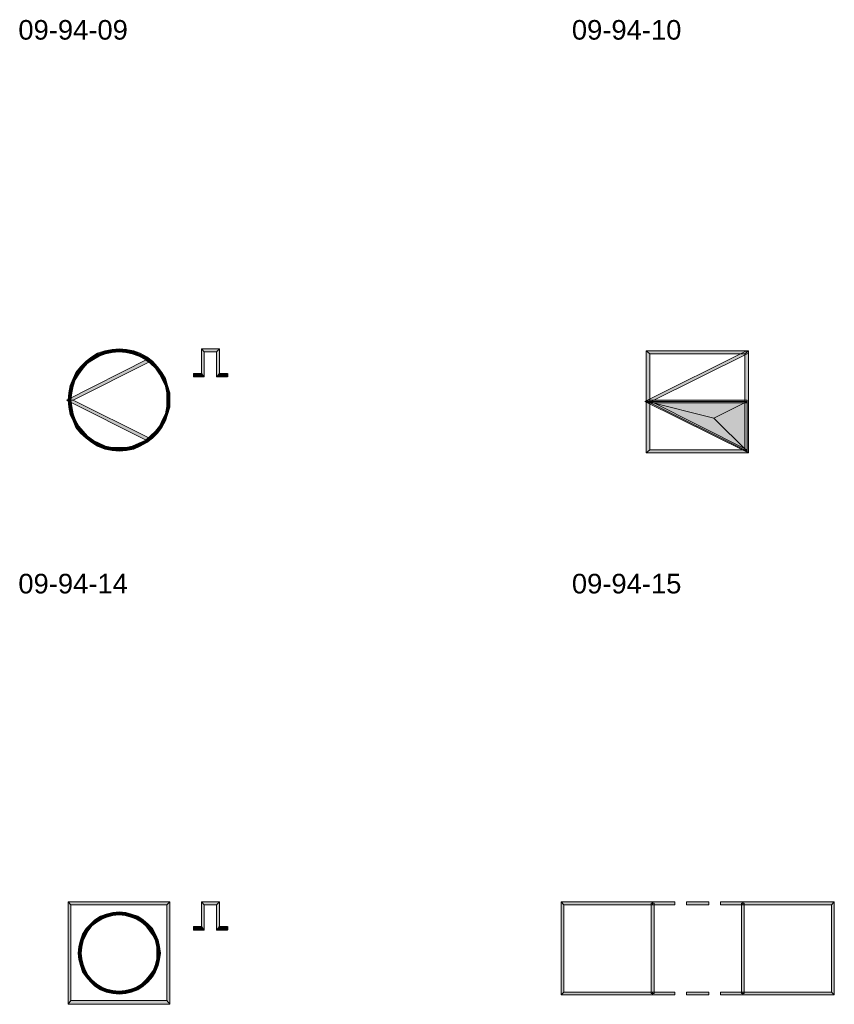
# Model space of a CAD drawing. Header units: millimetres. Extents: x 11 to 308, y -2333 to 36.
# Tile 19 of 85: x 210 to 306, y -1861 to -1746. Entities that reach past the tile are written whole.
import ezdxf

# ---------------------------------------------------------------- set-up
doc = ezdxf.new("R2010")
doc.units = ezdxf.units.MM
doc.layers.add('DGE_DATOS', color=7, linetype='Continuous', lineweight=0)
doc.layers.add('DGE_SIMBOLOS', color=7, linetype='Continuous', lineweight=0)
doc.styles.add('DGE_ARIAL', font='arial.ttf')

# ---------------------------------------------------------------- blocks, each defined once
blk = doc.blocks.new('DGE_09_94_14')
at = {"layer": 'DGE_SIMBOLOS', "true_color": 0x000000}
for points in [[(-6.36, 4.78), (-6.19, 4.44), (-7.04, 4.27), (-6.36, 4.78)], [(-5.69, 5.12), (-5.52, 4.86), (-6.36, 4.78), (-5.69, 5.12)], [(-5.52, 4.86), (-6.36, 4.78), (-6.19, 4.44), (-5.52, 4.86)], [(-4.84, 5.46), (-4.76, 5.12), (-5.69, 5.12), (-4.84, 5.46)], [(-4.76, 5.12), (-5.69, 5.12), (-5.52, 4.86), (-4.76, 5.12)], [(-3.99, 5.63), (-3.99, 5.29), (-4.84, 5.46), (-3.99, 5.63)], [(-3.99, 5.29), (-4.84, 5.46), (-4.76, 5.12), (-3.99, 5.29)], [(-3.15, 5.71), (-3.15, 5.37), (-3.99, 5.63), (-3.15, 5.71)], [(-3.15, 5.37), (-3.99, 5.63), (-3.99, 5.29), (-3.15, 5.37)], [(-2.3, 5.63), (-2.38, 5.29), (-3.15, 5.71), (-2.3, 5.63)], [(-2.38, 5.29), (-3.15, 5.71), (-3.15, 5.37), (-2.38, 5.29)], [(-1.62, 5.12), (-2.3, 5.63), (-2.38, 5.29), (-1.62, 5.12)], [(-1.45, 5.46), (-1.62, 5.12), (-2.3, 5.63), (-1.45, 5.46)], [(-0.86, 4.86), (-1.45, 5.46), (-1.62, 5.12), (-0.86, 4.86)], [(-0.69, 5.12), (-0.86, 4.86), (-1.45, 5.46), (-0.69, 5.12)], [(-0.1, 4.44), (-0.69, 5.12), (-0.86, 4.86), (-0.1, 4.44)], [(0.07, 4.78), (-0.1, 4.44), (-0.69, 5.12), (0.07, 4.78)], [(0.49, 3.93), (0.07, 4.78), (-0.1, 4.44), (0.49, 3.93)], [(0.75, 4.27), (0.49, 3.93), (0.07, 4.78), (0.75, 4.27)], [(6.51, 2.83), (6.84, 2.41), (6.51, 5.71), (6.51, 2.83)], [(6.84, 2.41), (6.51, 5.71), (6.84, 5.37), (6.84, 2.41)], [(6.51, 5.71), (6.84, 5.37), (8.62, 5.71), (6.51, 5.71)], [(6.84, 5.37), (8.62, 5.71), (8.28, 5.37), (6.84, 5.37)], [(8.62, 5.71), (8.28, 5.37), (8.62, 2.83), (8.62, 5.71)], [(8.28, 5.37), (8.62, 2.83), (8.28, 2.41), (8.28, 5.37)], [(0.24, 4.53), (-8.57, -0.3), (-9.33, -0.3), (0.24, 4.53)], [(0.41, 4.19), (0.24, 4.53), (-8.57, -0.3), (0.41, 4.19)], [(-7.72, 3.59), (-7.38, 3.42), (-8.23, 2.92), (-7.72, 3.59)], [(-7.04, 4.27), (-6.87, 3.93), (-7.72, 3.59), (-7.04, 4.27)], [(-6.87, 3.93), (-7.72, 3.59), (-7.38, 3.42), (-6.87, 3.93)], [(-6.19, 4.44), (-7.04, 4.27), (-6.87, 3.93), (-6.19, 4.44)], [(1.09, 3.42), (0.75, 4.27), (0.49, 3.93), (1.09, 3.42)], [(1.34, 3.59), (1.09, 3.42), (0.75, 4.27), (1.34, 3.59)], [(1.59, 2.75), (1.34, 3.59), (1.09, 3.42), (1.59, 2.75)], [(1.85, 2.92), (1.59, 2.75), (1.34, 3.59), (1.85, 2.92)], [(-8.23, 2.92), (-7.89, 2.75), (-8.57, 2.24), (-8.23, 2.92)], [(-7.89, 2.75), (-8.57, 2.24), (-8.31, 2.07), (-7.89, 2.75)], [(-7.38, 3.42), (-8.23, 2.92), (-7.89, 2.75), (-7.38, 3.42)], [(1.93, 2.07), (1.85, 2.92), (1.59, 2.75), (1.93, 2.07)], [(2.27, 2.24), (1.93, 2.07), (1.85, 2.92), (2.27, 2.24)], [(5.57, 2.83), (5.57, 2.41), (6.51, 2.83), (5.57, 2.83)], [(5.57, 2.41), (6.51, 2.83), (6.84, 2.41), (5.57, 2.41)], [(8.62, 2.83), (8.28, 2.41), (9.64, 2.83), (8.62, 2.83)], [(8.28, 2.41), (9.64, 2.83), (9.64, 2.41), (8.28, 2.41)], [(-8.9, 1.39), (-8.57, 1.31), (-9.07, 0.55), (-8.9, 1.39)], [(-8.57, 1.31), (-9.07, 0.55), (-8.73, 0.55), (-8.57, 1.31)], [(-8.57, 2.24), (-8.31, 2.07), (-8.9, 1.39), (-8.57, 2.24)], [(-8.31, 2.07), (-8.9, 1.39), (-8.57, 1.31), (-8.31, 2.07)], [(2.27, 1.31), (2.27, 2.24), (1.93, 2.07), (2.27, 1.31)], [(2.53, 1.39), (2.27, 1.31), (2.27, 2.24), (2.53, 1.39)], [(2.44, 0.55), (2.53, 1.39), (2.27, 1.31), (2.44, 0.55)], [(2.78, 0.55), (2.44, 0.55), (2.53, 1.39), (2.78, 0.55)], [(-9.07, 0.55), (-8.73, 0.55), (-9.16, -0.3), (-9.07, 0.55)], [(-8.73, 0.55), (-9.16, -0.3), (-8.82, -0.3), (-8.73, 0.55)], [(2.78, -0.3), (2.44, -0.3), (2.78, 0.55), (2.78, -0.3)], [(2.44, -0.3), (2.78, 0.55), (2.44, 0.55), (2.44, -0.3)], [(-8.57, -0.3), (-9.33, -0.3), (0.41, -4.79), (-8.57, -0.3)], [(-9.33, -0.3), (0.41, -4.79), (0.24, -5.13), (-9.33, -0.3)], [(-9.16, -0.3), (-8.82, -0.3), (-9.07, -1.15), (-9.16, -0.3)], [(-8.82, -0.3), (-9.07, -1.15), (-8.73, -1.06), (-8.82, -0.3)], [(-9.07, -1.15), (-8.73, -1.06), (-8.9, -1.99), (-9.07, -1.15)], [(-8.73, -1.06), (-8.9, -1.99), (-8.57, -1.91), (-8.73, -1.06)], [(2.27, -1.91), (2.78, -1.15), (2.44, -1.06), (2.27, -1.91)], [(2.53, -1.99), (2.27, -1.91), (2.78, -1.15), (2.53, -1.99)], [(2.78, -1.15), (2.44, -1.06), (2.78, -0.3), (2.78, -1.15)], [(2.44, -1.06), (2.78, -0.3), (2.44, -0.3), (2.44, -1.06)], [(-8.9, -1.99), (-8.57, -1.91), (-8.57, -2.76), (-8.9, -1.99)], [(-8.57, -1.91), (-8.57, -2.76), (-8.31, -2.67), (-8.57, -1.91)], [(1.93, -2.67), (2.53, -1.99), (2.27, -1.91), (1.93, -2.67)], [(2.27, -2.76), (1.93, -2.67), (2.53, -1.99), (2.27, -2.76)], [(-8.57, -2.76), (-8.31, -2.67), (-8.23, -3.52), (-8.57, -2.76)], [(-8.31, -2.67), (-8.23, -3.52), (-7.89, -3.35), (-8.31, -2.67)], [(-8.23, -3.52), (-7.89, -3.35), (-7.72, -4.2), (-8.23, -3.52)], [(-7.89, -3.35), (-7.72, -4.2), (-7.38, -3.94), (-7.89, -3.35)], [(1.09, -3.94), (1.85, -3.52), (1.59, -3.35), (1.09, -3.94)], [(1.59, -3.35), (2.27, -2.76), (1.93, -2.67), (1.59, -3.35)], [(1.85, -3.52), (1.59, -3.35), (2.27, -2.76), (1.85, -3.52)], [(-7.72, -4.2), (-7.38, -3.94), (-7.04, -4.79), (-7.72, -4.2)], [(-7.38, -3.94), (-7.04, -4.79), (-6.87, -4.53), (-7.38, -3.94)], [(-7.04, -4.79), (-6.87, -4.53), (-6.36, -5.3), (-7.04, -4.79)], [(-6.87, -4.53), (-6.36, -5.3), (-6.19, -5.04), (-6.87, -4.53)], [(-0.1, -5.04), (0.75, -4.79), (0.49, -4.53), (-0.1, -5.04)], [(0.49, -4.53), (1.34, -4.2), (1.09, -3.94), (0.49, -4.53)], [(0.75, -4.79), (0.49, -4.53), (1.34, -4.2), (0.75, -4.79)], [(1.34, -4.2), (1.09, -3.94), (1.85, -3.52), (1.34, -4.2)], [(-6.36, -5.3), (-6.19, -5.04), (-5.69, -5.72), (-6.36, -5.3)], [(-6.19, -5.04), (-5.69, -5.72), (-5.52, -5.38), (-6.19, -5.04)], [(-5.69, -5.72), (-5.52, -5.38), (-4.84, -6.06), (-5.69, -5.72)], [(-5.52, -5.38), (-4.84, -6.06), (-4.76, -5.72), (-5.52, -5.38)], [(-4.84, -6.06), (-4.76, -5.72), (-3.99, -6.23), (-4.84, -6.06)], [(-4.76, -5.72), (-3.99, -6.23), (-3.99, -5.89), (-4.76, -5.72)], [(-2.38, -5.89), (-1.45, -6.06), (-1.62, -5.72), (-2.38, -5.89)], [(-1.62, -5.72), (-0.69, -5.72), (-0.86, -5.38), (-1.62, -5.72)], [(-1.45, -6.06), (-1.62, -5.72), (-0.69, -5.72), (-1.45, -6.06)], [(-0.86, -5.38), (0.07, -5.3), (-0.1, -5.04), (-0.86, -5.38)], [(-0.69, -5.72), (-0.86, -5.38), (0.07, -5.3), (-0.69, -5.72)], [(0.07, -5.3), (-0.1, -5.04), (0.75, -4.79), (0.07, -5.3)], [(-3.99, -6.23), (-3.99, -5.89), (-3.15, -6.31), (-3.99, -6.23)], [(-3.99, -5.89), (-3.15, -6.31), (-3.15, -5.89), (-3.99, -5.89)], [(-3.15, -6.31), (-3.15, -5.89), (-2.3, -6.23), (-3.15, -6.31)], [(-3.15, -5.89), (-2.3, -6.23), (-2.38, -5.89), (-3.15, -5.89)], [(-2.3, -6.23), (-2.38, -5.89), (-1.45, -6.06), (-2.3, -6.23)]]:
    blk.add_hatch(color=18, dxfattribs=at).paths.add_polyline_path(points, flags=0)
at = {"layer": 'DGE_SIMBOLOS', "color": 18, "lineweight": 9, "true_color": 0x000000}
for points in [[(-6.36, 4.78), (-7.04, 4.27), (-6.87, 4.02), (-6.19, 4.44), (-6.36, 4.78)], [(-5.69, 5.2), (-6.36, 4.78), (-6.19, 4.44), (-5.52, 4.86), (-5.69, 5.2)], [(-4.84, 5.46), (-5.69, 5.2), (-5.52, 4.86), (-4.76, 5.12), (-4.84, 5.46)], [(-3.99, 5.63), (-4.84, 5.46), (-4.76, 5.12), (-3.99, 5.29), (-3.99, 5.63)], [(-3.15, 5.71), (-3.99, 5.63), (-3.99, 5.29), (-3.15, 5.37), (-3.15, 5.71)], [(-2.3, 5.63), (-3.15, 5.71), (-3.15, 5.37), (-2.38, 5.29), (-2.3, 5.63)], [(-1.45, 5.46), (-2.3, 5.63), (-2.38, 5.29), (-1.62, 5.12), (-1.45, 5.46)], [(-0.69, 5.2), (-1.45, 5.46), (-1.62, 5.12), (-0.86, 4.86), (-0.69, 5.2)], [(0.07, 4.78), (-0.69, 5.2), (-0.86, 4.86), (-0.1, 4.44), (0.07, 4.78)], [(0.75, 4.27), (0.07, 4.78), (-0.1, 4.44), (0.49, 4.02), (0.75, 4.27)], [(6.51, 2.83), (6.51, 5.71), (6.84, 5.37), (6.84, 2.41), (6.51, 2.83)], [(6.51, 5.71), (8.62, 5.71), (8.28, 5.37), (6.84, 5.37), (6.51, 5.71)], [(8.62, 5.71), (8.62, 2.83), (8.28, 2.41), (8.28, 5.37), (8.62, 5.71)], [(0.41, 4.19), (-8.57, -0.3), (-9.33, -0.3), (0.24, 4.53), (0.41, 4.19)], [(-7.72, 3.59), (-8.23, 2.92), (-7.89, 2.75), (-7.38, 3.42), (-7.72, 3.59)], [(-7.04, 4.27), (-7.72, 3.59), (-7.38, 3.42), (-6.87, 4.02), (-7.04, 4.27)], [(1.34, 3.59), (0.75, 4.27), (0.49, 4.02), (1.09, 3.42), (1.34, 3.59)], [(1.85, 2.92), (1.34, 3.59), (1.09, 3.42), (1.59, 2.75), (1.85, 2.92)], [(-8.23, 2.92), (-8.57, 2.24), (-8.31, 2.07), (-7.89, 2.75), (-8.23, 2.92)], [(2.27, 2.24), (1.85, 2.92), (1.59, 2.75), (1.93, 2.07), (2.27, 2.24)], [(5.57, 2.83), (6.51, 2.83), (6.84, 2.41), (5.57, 2.41), (5.57, 2.83)], [(8.62, 2.83), (9.55, 2.83), (9.55, 2.41), (8.28, 2.41), (8.62, 2.83)], [(-8.9, 1.39), (-9.07, 0.55), (-8.73, 0.55), (-8.57, 1.31), (-8.9, 1.39)], [(-8.57, 2.24), (-8.9, 1.39), (-8.57, 1.31), (-8.31, 2.07), (-8.57, 2.24)], [(2.53, 1.39), (2.27, 2.24), (1.93, 2.07), (2.27, 1.31), (2.53, 1.39)], [(2.78, 0.55), (2.53, 1.39), (2.27, 1.31), (2.44, 0.55), (2.78, 0.55)], [(-9.07, 0.55), (-9.16, -0.3), (-8.82, -0.3), (-8.73, 0.55), (-9.07, 0.55)], [(2.78, -0.3), (2.78, 0.55), (2.44, 0.55), (2.44, -0.3), (2.78, -0.3)], [(-8.57, -0.3), (0.41, -4.79), (0.24, -5.13), (-9.33, -0.3), (-8.57, -0.3)], [(-9.16, -0.3), (-9.07, -1.15), (-8.73, -1.06), (-8.82, -0.3), (-9.16, -0.3)], [(-9.07, -1.15), (-8.9, -1.99), (-8.57, -1.91), (-8.73, -1.06), (-9.07, -1.15)], [(2.53, -1.99), (2.78, -1.15), (2.44, -1.06), (2.27, -1.91), (2.53, -1.99)], [(2.78, -1.15), (2.78, -0.3), (2.44, -0.3), (2.44, -1.06), (2.78, -1.15)], [(-8.9, -1.99), (-8.57, -2.76), (-8.31, -2.59), (-8.57, -1.91), (-8.9, -1.99)], [(2.27, -2.76), (2.53, -1.99), (2.27, -1.91), (1.93, -2.59), (2.27, -2.76)], [(-8.57, -2.76), (-8.23, -3.52), (-7.89, -3.35), (-8.31, -2.59), (-8.57, -2.76)], [(-8.23, -3.52), (-7.72, -4.2), (-7.38, -3.94), (-7.89, -3.35), (-8.23, -3.52)], [(1.34, -4.2), (1.85, -3.52), (1.59, -3.35), (1.09, -3.94), (1.34, -4.2)], [(1.85, -3.52), (2.27, -2.76), (1.93, -2.59), (1.59, -3.35), (1.85, -3.52)], [(-7.72, -4.2), (-7.04, -4.79), (-6.87, -4.53), (-7.38, -3.94), (-7.72, -4.2)], [(-7.04, -4.79), (-6.36, -5.3), (-6.19, -5.04), (-6.87, -4.53), (-7.04, -4.79)], [(0.07, -5.3), (0.75, -4.79), (0.49, -4.53), (-0.1, -5.04), (0.07, -5.3)], [(0.75, -4.79), (1.34, -4.2), (1.09, -3.94), (0.49, -4.53), (0.75, -4.79)], [(-6.36, -5.3), (-5.69, -5.72), (-5.52, -5.38), (-6.19, -5.04), (-6.36, -5.3)], [(-5.69, -5.72), (-4.84, -6.06), (-4.76, -5.72), (-5.52, -5.38), (-5.69, -5.72)], [(-4.84, -6.06), (-3.99, -6.23), (-3.99, -5.89), (-4.76, -5.72), (-4.84, -6.06)], [(-2.3, -6.23), (-1.45, -6.06), (-1.62, -5.72), (-2.38, -5.89), (-2.3, -6.23)], [(-1.45, -6.06), (-0.69, -5.72), (-0.86, -5.38), (-1.62, -5.72), (-1.45, -6.06)], [(-0.69, -5.72), (0.07, -5.3), (-0.1, -5.04), (-0.86, -5.38), (-0.69, -5.72)], [(-3.99, -6.23), (-3.15, -6.31), (-3.15, -5.89), (-3.99, -5.89), (-3.99, -6.23)], [(-3.15, -6.31), (-2.3, -6.23), (-2.38, -5.89), (-3.15, -5.89), (-3.15, -6.31)]]:
    blk.add_lwpolyline(points, close=True, dxfattribs=at)
blk = doc.blocks.new('DGE_09_94_15')
at = {"layer": 'DGE_SIMBOLOS', "true_color": 0x000000}
for points in [[(5.49, 5.46), (-5.69, -0.47), (-6.45, -0.47), (5.49, 5.46)], [(5.74, 5.46), (-5.86, 5.12), (-6.28, 5.46), (5.74, 5.46)], [(-5.86, 5.12), (-6.28, 5.46), (-5.86, -6.14), (-5.86, 5.12)], [(-6.28, 5.46), (-5.86, -6.14), (-6.28, -6.48), (-6.28, 5.46)], [(5.32, 5.12), (5.74, 5.46), (-5.86, 5.12), (5.32, 5.12)], [(5.57, 5.12), (5.49, 5.46), (-5.69, -0.47), (5.57, 5.12)], [(5.74, -6.48), (5.32, 5.12), (5.74, 5.46), (5.74, -6.48)], [(5.32, -6.14), (5.74, -6.48), (5.32, 5.12), (5.32, -6.14)], [(-5.69, -0.47), (-6.45, -0.47), (5.57, -6.14), (-5.69, -0.47)], [(-6.45, -0.47), (5.57, -6.14), (5.49, -6.4), (-6.45, -0.47)], [(5.57, -0.64), (5.57, -0.3), (-6.11, -0.64), (5.57, -0.64)], [(5.57, -0.3), (-6.11, -0.64), (-6.11, -0.3), (5.57, -0.3)], [(1.68, -2.42), (5.57, -0.47), (-6.11, -0.47), (1.68, -2.42)], [(1.68, -2.42), (-6.11, -0.47), (5.57, -6.31), (1.68, -2.42)], [(1.68, -2.42), (5.57, -6.31), (5.57, -0.47), (1.68, -2.42)], [(-5.86, -6.14), (-6.28, -6.48), (5.32, -6.14), (-5.86, -6.14)], [(-6.28, -6.48), (5.32, -6.14), (5.74, -6.48), (-6.28, -6.48)]]:
    blk.add_hatch(color=18, dxfattribs=at).paths.add_polyline_path(points, flags=0)
at = {"layer": 'DGE_SIMBOLOS', "color": 18, "lineweight": 9, "true_color": 0x000000}
for points in [[(5.57, 5.12), (-5.69, -0.47), (-6.45, -0.47), (5.49, 5.46), (5.57, 5.12)], [(5.32, 5.12), (-5.86, 5.12), (-6.28, 5.46), (5.74, 5.46), (5.32, 5.12)], [(-5.86, 5.12), (-5.86, -6.14), (-6.28, -6.48), (-6.28, 5.46), (-5.86, 5.12)], [(5.32, -6.14), (5.32, 5.12), (5.74, 5.46), (5.74, -6.48), (5.32, -6.14)], [(-5.69, -0.47), (5.57, -6.14), (5.49, -6.4), (-6.45, -0.47), (-5.69, -0.47)], [(5.57, -0.64), (-6.11, -0.64), (-6.11, -0.3), (5.57, -0.3), (5.57, -0.64)], [(1.68, -2.42), (5.57, -0.47), (-6.11, -0.47), (1.68, -2.42)], [(1.68, -2.42), (-6.11, -0.47), (5.57, -6.31), (1.68, -2.42)], [(1.68, -2.42), (5.57, -6.31), (5.57, -0.47), (1.68, -2.42)], [(-5.86, -6.14), (5.32, -6.14), (5.74, -6.48), (-6.28, -6.48), (-5.86, -6.14)]]:
    blk.add_lwpolyline(points, close=True, dxfattribs=at)
blk = doc.blocks.new('DGE_09_94_19')
at = {"layer": 'DGE_SIMBOLOS', "true_color": 0x000000}
for points in [[(2.78, 5.8), (-8.82, 5.46), (-9.16, 5.8), (2.78, 5.8)], [(-8.82, 5.46), (-9.16, 5.8), (-8.82, -5.8), (-8.82, 5.46)], [(-9.16, 5.8), (-8.82, -5.8), (-9.16, -6.23), (-9.16, 5.8)], [(2.44, 5.46), (2.78, 5.8), (-8.82, 5.46), (2.44, 5.46)], [(2.78, -6.23), (2.44, 5.46), (2.78, 5.8), (2.78, -6.23)], [(6.51, 2.92), (6.84, 2.49), (6.51, 5.8), (6.51, 2.92)], [(6.84, 2.49), (6.51, 5.8), (6.84, 5.46), (6.84, 2.49)], [(6.51, 5.8), (6.84, 5.46), (8.62, 5.8), (6.51, 5.8)], [(6.84, 5.46), (8.62, 5.8), (8.28, 5.46), (6.84, 5.46)], [(8.62, 5.8), (8.28, 5.46), (8.62, 2.92), (8.62, 5.8)], [(2.44, -5.8), (2.78, -6.23), (2.44, 5.46), (2.44, -5.8)], [(8.28, 5.46), (8.62, 2.92), (8.28, 2.49), (8.28, 5.46)], [(-6.03, 3.68), (-5.77, 3.42), (-6.53, 3.17), (-6.03, 3.68)], [(-5.35, 4.1), (-5.18, 3.76), (-6.03, 3.68), (-5.35, 4.1)], [(-5.18, 3.76), (-6.03, 3.68), (-5.77, 3.42), (-5.18, 3.76)], [(-4.67, 4.36), (-4.59, 4.02), (-5.35, 4.1), (-4.67, 4.36)], [(-4.59, 4.02), (-5.35, 4.1), (-5.18, 3.76), (-4.59, 4.02)], [(-3.91, 4.53), (-3.82, 4.19), (-4.67, 4.36), (-3.91, 4.53)], [(-3.82, 4.19), (-4.67, 4.36), (-4.59, 4.02), (-3.82, 4.19)], [(-3.15, 4.61), (-3.15, 4.27), (-3.91, 4.53), (-3.15, 4.61)], [(-3.15, 4.27), (-3.91, 4.53), (-3.82, 4.19), (-3.15, 4.27)], [(-2.38, 4.53), (-2.47, 4.19), (-3.15, 4.61), (-2.38, 4.53)], [(-2.47, 4.19), (-3.15, 4.61), (-3.15, 4.27), (-2.47, 4.19)], [(-1.79, 4.02), (-2.38, 4.53), (-2.47, 4.19), (-1.79, 4.02)], [(-1.71, 4.36), (-1.79, 4.02), (-2.38, 4.53), (-1.71, 4.36)], [(-1.11, 3.76), (-1.71, 4.36), (-1.79, 4.02), (-1.11, 3.76)], [(-0.95, 4.1), (-1.11, 3.76), (-1.71, 4.36), (-0.95, 4.1)], [(-0.52, 3.42), (-0.95, 4.1), (-1.11, 3.76), (-0.52, 3.42)], [(-0.35, 3.68), (-0.52, 3.42), (-0.95, 4.1), (-0.35, 3.68)], [(-0.01, 3), (-0.35, 3.68), (-0.52, 3.42), (-0.01, 3)], [(0.24, 3.17), (-0.01, 3), (-0.35, 3.68), (0.24, 3.17)], [(-7.04, 2.66), (-6.79, 2.41), (-7.46, 1.99), (-7.04, 2.66)], [(-6.79, 2.41), (-7.46, 1.99), (-7.13, 1.82), (-6.79, 2.41)], [(-6.53, 3.17), (-6.36, 3), (-7.04, 2.66), (-6.53, 3.17)], [(-6.36, 3), (-7.04, 2.66), (-6.79, 2.41), (-6.36, 3)], [(-5.77, 3.42), (-6.53, 3.17), (-6.36, 3), (-5.77, 3.42)], [(0.41, 2.41), (0.24, 3.17), (-0.01, 3), (0.41, 2.41)], [(0.75, 2.66), (0.41, 2.41), (0.24, 3.17), (0.75, 2.66)], [(0.83, 1.82), (0.75, 2.66), (0.41, 2.41), (0.83, 1.82)], [(1.09, 1.99), (0.83, 1.82), (0.75, 2.66), (1.09, 1.99)], [(5.57, 2.92), (5.57, 2.49), (6.51, 2.92), (5.57, 2.92)], [(5.57, 2.49), (6.51, 2.92), (6.84, 2.49), (5.57, 2.49)], [(8.62, 2.92), (8.28, 2.49), (9.64, 2.92), (8.62, 2.92)], [(8.28, 2.49), (9.64, 2.92), (9.64, 2.49), (8.28, 2.49)], [(-7.72, 1.31), (-7.38, 1.14), (-7.89, 0.55), (-7.72, 1.31)], [(-7.46, 1.99), (-7.13, 1.82), (-7.72, 1.31), (-7.46, 1.99)], [(-7.13, 1.82), (-7.72, 1.31), (-7.38, 1.14), (-7.13, 1.82)], [(1.09, 1.14), (1.09, 1.99), (0.83, 1.82), (1.09, 1.14)], [(1.43, 1.31), (1.09, 1.14), (1.09, 1.99), (1.43, 1.31)], [(1.26, 0.46), (1.43, 1.31), (1.09, 1.14), (1.26, 0.46)], [(1.59, 0.55), (1.26, 0.46), (1.43, 1.31), (1.59, 0.55)], [(-7.89, 0.55), (-7.55, 0.46), (-7.97, -0.22), (-7.89, 0.55)], [(-7.55, 0.46), (-7.97, -0.22), (-7.63, -0.22), (-7.55, 0.46)], [(-7.38, 1.14), (-7.89, 0.55), (-7.55, 0.46), (-7.38, 1.14)], [(1.34, -0.22), (1.59, 0.55), (1.26, 0.46), (1.34, -0.22)], [(1.68, -0.22), (1.34, -0.22), (1.59, 0.55), (1.68, -0.22)], [(-7.97, -0.22), (-7.63, -0.22), (-7.89, -0.98), (-7.97, -0.22)], [(-7.63, -0.22), (-7.89, -0.98), (-7.55, -0.89), (-7.63, -0.22)], [(-7.89, -0.98), (-7.55, -0.89), (-7.72, -1.66), (-7.89, -0.98)], [(-7.55, -0.89), (-7.72, -1.66), (-7.38, -1.57), (-7.55, -0.89)], [(1.09, -1.57), (1.59, -0.98), (1.26, -0.89), (1.09, -1.57)], [(1.43, -1.66), (1.09, -1.57), (1.59, -0.98), (1.43, -1.66)], [(1.59, -0.98), (1.26, -0.89), (1.68, -0.22), (1.59, -0.98)], [(1.26, -0.89), (1.68, -0.22), (1.34, -0.22), (1.26, -0.89)], [(-7.72, -1.66), (-7.38, -1.57), (-7.46, -2.42), (-7.72, -1.66)], [(-7.38, -1.57), (-7.46, -2.42), (-7.13, -2.25), (-7.38, -1.57)], [(-7.46, -2.42), (-7.13, -2.25), (-7.04, -3.01), (-7.46, -2.42)], [(-7.13, -2.25), (-7.04, -3.01), (-6.79, -2.84), (-7.13, -2.25)], [(0.41, -2.84), (1.09, -2.42), (0.83, -2.25), (0.41, -2.84)], [(0.83, -2.25), (1.43, -1.66), (1.09, -1.57), (0.83, -2.25)], [(1.09, -2.42), (0.83, -2.25), (1.43, -1.66), (1.09, -2.42)], [(-7.04, -3.01), (-6.79, -2.84), (-6.53, -3.6), (-7.04, -3.01)], [(-6.79, -2.84), (-6.53, -3.6), (-6.36, -3.35), (-6.79, -2.84)], [(-6.53, -3.6), (-6.36, -3.35), (-6.03, -4.11), (-6.53, -3.6)], [(-6.36, -3.35), (-6.03, -4.11), (-5.77, -3.86), (-6.36, -3.35)], [(-0.52, -3.86), (0.24, -3.6), (-0.01, -3.35), (-0.52, -3.86)], [(-0.01, -3.35), (0.75, -3.01), (0.41, -2.84), (-0.01, -3.35)], [(0.24, -3.6), (-0.01, -3.35), (0.75, -3.01), (0.24, -3.6)], [(0.75, -3.01), (0.41, -2.84), (1.09, -2.42), (0.75, -3.01)], [(-6.03, -4.11), (-5.77, -3.86), (-5.35, -4.53), (-6.03, -4.11)], [(-5.77, -3.86), (-5.35, -4.53), (-5.18, -4.2), (-5.77, -3.86)], [(-5.35, -4.53), (-5.18, -4.2), (-4.67, -4.79), (-5.35, -4.53)], [(-5.18, -4.2), (-4.67, -4.79), (-4.59, -4.45), (-5.18, -4.2)], [(-4.67, -4.79), (-4.59, -4.45), (-3.91, -4.96), (-4.67, -4.79)], [(-4.59, -4.45), (-3.91, -4.96), (-3.82, -4.62), (-4.59, -4.45)], [(-3.91, -4.96), (-3.82, -4.62), (-3.15, -5.04), (-3.91, -4.96)], [(-3.82, -4.62), (-3.15, -5.04), (-3.15, -4.7), (-3.82, -4.62)], [(-3.15, -4.7), (-2.38, -4.96), (-2.47, -4.62), (-3.15, -4.7)], [(-2.47, -4.62), (-1.71, -4.79), (-1.79, -4.45), (-2.47, -4.62)], [(-2.38, -4.96), (-2.47, -4.62), (-1.71, -4.79), (-2.38, -4.96)], [(-1.79, -4.45), (-0.95, -4.53), (-1.11, -4.2), (-1.79, -4.45)], [(-1.71, -4.79), (-1.79, -4.45), (-0.95, -4.53), (-1.71, -4.79)], [(-1.11, -4.2), (-0.35, -4.11), (-0.52, -3.86), (-1.11, -4.2)], [(-0.95, -4.53), (-1.11, -4.2), (-0.35, -4.11), (-0.95, -4.53)], [(-0.35, -4.11), (-0.52, -3.86), (0.24, -3.6), (-0.35, -4.11)], [(-3.15, -5.04), (-3.15, -4.7), (-2.38, -4.96), (-3.15, -5.04)], [(-8.82, -5.8), (-9.16, -6.23), (2.44, -5.8), (-8.82, -5.8)], [(-9.16, -6.23), (2.44, -5.8), (2.78, -6.23), (-9.16, -6.23)]]:
    blk.add_hatch(color=18, dxfattribs=at).paths.add_polyline_path(points, flags=0)
at = {"layer": 'DGE_SIMBOLOS', "color": 18, "lineweight": 9, "true_color": 0x000000}
for points in [[(2.44, 5.46), (-8.82, 5.46), (-9.16, 5.8), (2.78, 5.8), (2.44, 5.46)], [(-8.82, 5.46), (-8.82, -5.8), (-9.16, -6.23), (-9.16, 5.8), (-8.82, 5.46)], [(2.44, -5.8), (2.44, 5.46), (2.78, 5.8), (2.78, -6.23), (2.44, -5.8)], [(6.51, 2.92), (6.51, 5.8), (6.84, 5.46), (6.84, 2.49), (6.51, 2.92)], [(6.51, 5.8), (8.62, 5.8), (8.28, 5.46), (6.84, 5.46), (6.51, 5.8)], [(8.62, 5.8), (8.62, 2.92), (8.28, 2.49), (8.28, 5.46), (8.62, 5.8)], [(-6.03, 3.68), (-6.53, 3.17), (-6.36, 3), (-5.77, 3.42), (-6.03, 3.68)], [(-5.35, 4.1), (-6.03, 3.68), (-5.77, 3.42), (-5.18, 3.76), (-5.35, 4.1)], [(-4.67, 4.36), (-5.35, 4.1), (-5.18, 3.76), (-4.59, 4.02), (-4.67, 4.36)], [(-3.91, 4.53), (-4.67, 4.36), (-4.59, 4.02), (-3.91, 4.19), (-3.91, 4.53)], [(-3.15, 4.61), (-3.91, 4.53), (-3.91, 4.19), (-3.15, 4.27), (-3.15, 4.61)], [(-2.38, 4.53), (-3.15, 4.61), (-3.15, 4.27), (-2.47, 4.19), (-2.38, 4.53)], [(-1.71, 4.36), (-2.38, 4.53), (-2.47, 4.19), (-1.79, 4.02), (-1.71, 4.36)], [(-0.95, 4.1), (-1.71, 4.36), (-1.79, 4.02), (-1.11, 3.76), (-0.95, 4.1)], [(-0.35, 3.68), (-0.95, 4.1), (-1.11, 3.76), (-0.52, 3.42), (-0.35, 3.68)], [(0.24, 3.17), (-0.35, 3.68), (-0.52, 3.42), (-0.01, 3), (0.24, 3.17)], [(-7.04, 2.66), (-7.46, 1.99), (-7.13, 1.82), (-6.79, 2.41), (-7.04, 2.66)], [(-6.53, 3.17), (-7.04, 2.66), (-6.79, 2.41), (-6.36, 3), (-6.53, 3.17)], [(0.75, 2.66), (0.24, 3.17), (-0.01, 3), (0.41, 2.41), (0.75, 2.66)], [(1.09, 1.99), (0.75, 2.66), (0.41, 2.41), (0.83, 1.82), (1.09, 1.99)], [(5.57, 2.92), (6.51, 2.92), (6.84, 2.49), (5.57, 2.49), (5.57, 2.92)], [(8.62, 2.92), (9.55, 2.92), (9.55, 2.49), (8.28, 2.49), (8.62, 2.92)], [(-7.72, 1.31), (-7.89, 0.55), (-7.55, 0.46), (-7.38, 1.22), (-7.72, 1.31)], [(-7.46, 1.99), (-7.72, 1.31), (-7.38, 1.22), (-7.13, 1.82), (-7.46, 1.99)], [(1.43, 1.31), (1.09, 1.99), (0.83, 1.82), (1.09, 1.22), (1.43, 1.31)], [(1.59, 0.55), (1.43, 1.31), (1.09, 1.22), (1.26, 0.46), (1.59, 0.55)], [(-7.89, 0.55), (-7.97, -0.22), (-7.63, -0.22), (-7.55, 0.46), (-7.89, 0.55)], [(1.68, -0.22), (1.59, 0.55), (1.26, 0.46), (1.26, -0.22), (1.68, -0.22)], [(-7.97, -0.22), (-7.89, -0.98), (-7.55, -0.89), (-7.63, -0.22), (-7.97, -0.22)], [(-7.89, -0.98), (-7.72, -1.66), (-7.38, -1.57), (-7.55, -0.89), (-7.89, -0.98)], [(1.43, -1.66), (1.59, -0.98), (1.26, -0.89), (1.09, -1.57), (1.43, -1.66)], [(1.59, -0.98), (1.68, -0.22), (1.26, -0.22), (1.26, -0.89), (1.59, -0.98)], [(-7.72, -1.66), (-7.46, -2.42), (-7.13, -2.25), (-7.38, -1.57), (-7.72, -1.66)], [(-7.46, -2.42), (-7.04, -3.01), (-6.79, -2.84), (-7.13, -2.25), (-7.46, -2.42)], [(0.75, -3.01), (1.09, -2.42), (0.83, -2.25), (0.41, -2.84), (0.75, -3.01)], [(1.09, -2.42), (1.43, -1.66), (1.09, -1.57), (0.83, -2.25), (1.09, -2.42)], [(-7.04, -3.01), (-6.53, -3.6), (-6.36, -3.35), (-6.79, -2.84), (-7.04, -3.01)], [(-6.53, -3.6), (-6.03, -4.11), (-5.77, -3.86), (-6.36, -3.35), (-6.53, -3.6)], [(-0.35, -4.11), (0.24, -3.6), (-0.01, -3.35), (-0.52, -3.86), (-0.35, -4.11)], [(0.24, -3.6), (0.75, -3.01), (0.41, -2.84), (-0.01, -3.35), (0.24, -3.6)], [(-6.03, -4.11), (-5.35, -4.53), (-5.18, -4.2), (-5.77, -3.86), (-6.03, -4.11)], [(-5.35, -4.53), (-4.67, -4.79), (-4.59, -4.45), (-5.18, -4.2), (-5.35, -4.53)], [(-4.67, -4.79), (-3.91, -4.96), (-3.91, -4.62), (-4.59, -4.45), (-4.67, -4.79)], [(-3.91, -4.96), (-3.15, -5.04), (-3.15, -4.7), (-3.91, -4.62), (-3.91, -4.96)], [(-3.15, -5.04), (-2.38, -4.96), (-2.47, -4.62), (-3.15, -4.7), (-3.15, -5.04)], [(-2.38, -4.96), (-1.71, -4.79), (-1.79, -4.45), (-2.47, -4.62), (-2.38, -4.96)], [(-1.71, -4.79), (-0.95, -4.53), (-1.11, -4.2), (-1.79, -4.45), (-1.71, -4.79)], [(-0.95, -4.53), (-0.35, -4.11), (-0.52, -3.86), (-1.11, -4.2), (-0.95, -4.53)], [(-8.82, -5.8), (2.44, -5.8), (2.78, -6.23), (-9.16, -6.23), (-8.82, -5.8)]]:
    blk.add_lwpolyline(points, close=True, dxfattribs=at)
blk = doc.blocks.new('DGE_09_94_20')
at = {"layer": 'DGE_SIMBOLOS', "true_color": 0x000000}
for points in [[(-5.52, 5.8), (-15.93, 5.46), (-16.27, 5.8), (-5.52, 5.8)], [(-15.93, 5.46), (-16.27, 5.8), (-15.93, -4.79), (-15.93, 5.46)], [(-16.27, 5.8), (-15.93, -4.79), (-16.27, -5.13), (-16.27, 5.8)], [(-5.52, 5.46), (-5.52, 5.8), (-15.93, 5.46), (-5.52, 5.46)], [(-5.52, 5.8), (-5.52, 5.46), (-2.89, 5.8), (-5.52, 5.8)], [(-5.52, 5.46), (-2.89, 5.8), (-2.89, 5.46), (-5.52, 5.46)], [(-1.54, 5.8), (-1.54, 5.46), (1.09, 5.8), (-1.54, 5.8)], [(-1.54, 5.46), (1.09, 5.8), (1.09, 5.46), (-1.54, 5.46)], [(2.44, 5.8), (2.44, 5.46), (5.07, 5.8), (2.44, 5.8)], [(2.44, 5.46), (5.07, 5.8), (5.07, 5.46), (2.44, 5.46)], [(15.48, 5.46), (15.82, 5.8), (5.07, 5.46), (15.48, 5.46)], [(15.82, 5.8), (5.07, 5.46), (5.07, 5.8), (15.82, 5.8)], [(15.82, -5.13), (15.48, 5.46), (15.82, 5.8), (15.82, -5.13)], [(-5.35, 5.63), (-5.69, 5.63), (-5.35, -4.96), (-5.35, 5.63)], [(-5.69, 5.63), (-5.35, -4.96), (-5.69, -4.96), (-5.69, 5.63)], [(5.24, 5.63), (4.9, 5.63), (5.24, -4.96), (5.24, 5.63)], [(4.9, 5.63), (5.24, -4.96), (4.9, -4.96), (4.9, 5.63)], [(15.48, -4.79), (15.82, -5.13), (15.48, 5.46), (15.48, -4.79)], [(-15.93, -4.79), (-16.27, -5.13), (-5.52, -4.79), (-15.93, -4.79)], [(-16.27, -5.13), (-5.52, -4.79), (-5.52, -5.13), (-16.27, -5.13)], [(-5.52, -4.79), (-5.52, -5.13), (-2.89, -4.79), (-5.52, -4.79)], [(-5.52, -5.13), (-2.89, -4.79), (-2.89, -5.13), (-5.52, -5.13)], [(-1.54, -4.79), (-1.54, -5.13), (1.09, -4.79), (-1.54, -4.79)], [(-1.54, -5.13), (1.09, -4.79), (1.09, -5.13), (-1.54, -5.13)], [(2.44, -4.79), (2.44, -5.13), (5.07, -4.79), (2.44, -4.79)], [(2.44, -5.13), (5.07, -4.79), (5.07, -5.13), (2.44, -5.13)], [(5.07, -4.79), (5.07, -5.13), (15.48, -4.79), (5.07, -4.79)], [(5.07, -5.13), (15.48, -4.79), (15.82, -5.13), (5.07, -5.13)]]:
    blk.add_hatch(color=18, dxfattribs=at).paths.add_polyline_path(points, flags=0)
at = {"layer": 'DGE_SIMBOLOS', "color": 18, "lineweight": 9, "true_color": 0x000000}
for points in [[(-5.52, 5.46), (-15.93, 5.46), (-16.27, 5.8), (-5.52, 5.8), (-5.52, 5.46)], [(-15.93, 5.46), (-15.93, -4.79), (-16.27, -5.13), (-16.27, 5.8), (-15.93, 5.46)], [(-5.52, 5.8), (-2.89, 5.8), (-2.89, 5.46), (-5.52, 5.46), (-5.52, 5.8)], [(-1.54, 5.8), (1.09, 5.8), (1.09, 5.46), (-1.54, 5.46), (-1.54, 5.8)], [(2.44, 5.8), (5.07, 5.8), (5.07, 5.46), (2.44, 5.46), (2.44, 5.8)], [(15.48, 5.46), (5.07, 5.46), (5.07, 5.8), (15.82, 5.8), (15.48, 5.46)], [(15.48, -4.79), (15.48, 5.46), (15.82, 5.8), (15.82, -5.13), (15.48, -4.79)], [(-5.35, 5.63), (-5.35, -4.96), (-5.69, -4.96), (-5.69, 5.63), (-5.35, 5.63)], [(5.24, 5.63), (5.24, -4.96), (4.9, -4.96), (4.9, 5.63), (5.24, 5.63)], [(-15.93, -4.79), (-5.52, -4.79), (-5.52, -5.13), (-16.27, -5.13), (-15.93, -4.79)], [(-5.52, -4.79), (-2.89, -4.79), (-2.89, -5.13), (-5.52, -5.13), (-5.52, -4.79)], [(-1.54, -4.79), (1.09, -4.79), (1.09, -5.13), (-1.54, -5.13), (-1.54, -4.79)], [(2.44, -4.79), (5.07, -4.79), (5.07, -5.13), (2.44, -5.13), (2.44, -4.79)], [(5.07, -4.79), (15.48, -4.79), (15.82, -5.13), (5.07, -5.13), (5.07, -4.79)]]:
    blk.add_lwpolyline(points, close=True, dxfattribs=at)

msp = doc.modelspace()

# ---------------------------------------------------------------- block references
for name, p in [('DGE_09_94_14', (225, -1790)), ('DGE_09_94_15', (290, -1790)), ('DGE_09_94_19', (225, -1855)), ('DGE_09_94_20', (290, -1855))]:
    msp.add_blockref(name, p)

# ---------------------------------------------------------------- texts
at = {"layer": 'DGE_DATOS', "style": 'DGE_ARIAL'}
for s, p in [('09-94-09', (210, -1748)), ('09-94-10', (275, -1748)), ('09-94-14', (210, -1813)), ('09-94-15', (275, -1813))]:
    msp.add_text(s, height=2.3, dxfattribs=at).set_placement(p)

doc.saveas('drawing.dxf')
